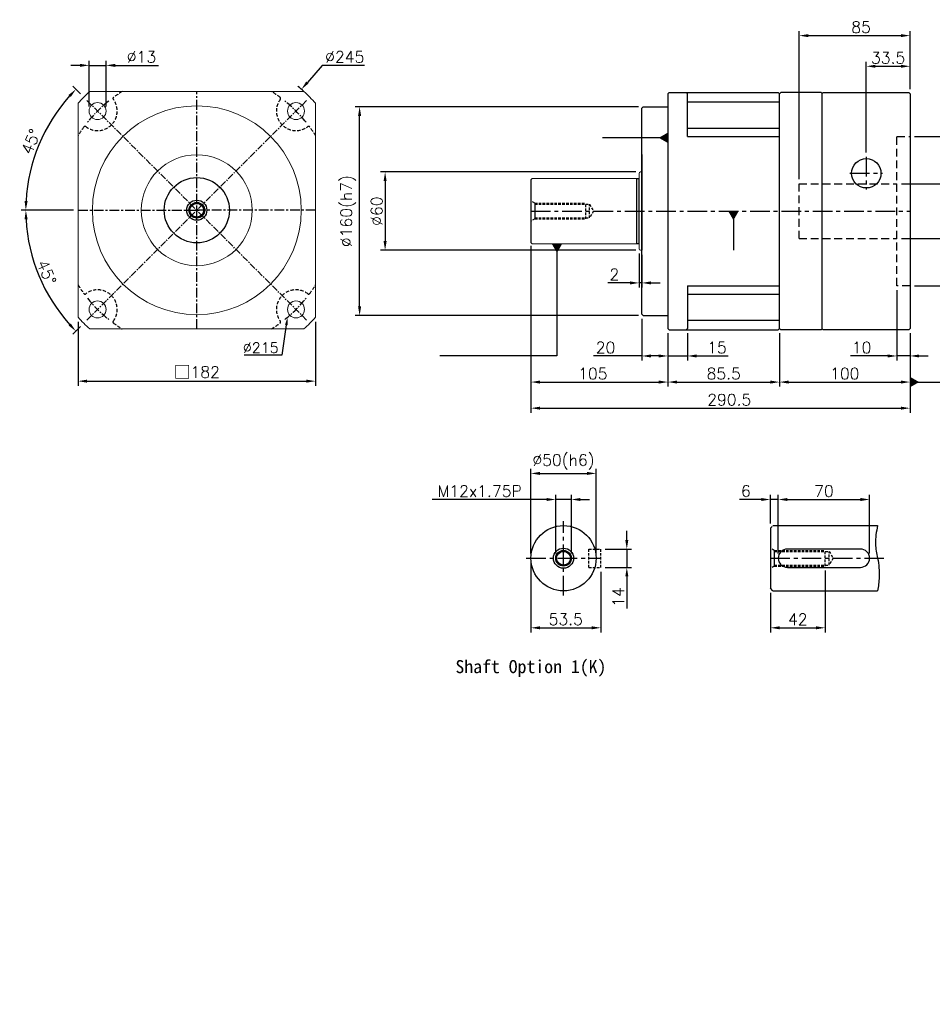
# Model space of a CAD drawing. Header units: millimetres. Extents: x -245 to 813, y -19 to 735.
# Tile 1 of 2: x -245 to 454, y -19 to 735. Entities that reach past the tile are written whole.
import ezdxf
from ezdxf import colors
from ezdxf.entities.mleader import LeaderData, LeaderLine
from ezdxf.math import Vec2, Vec3

# ---------------------------------------------------------------- set-up
doc = ezdxf.new("R2010")
doc.units = ezdxf.units.MM
doc.header["$LTSCALE"] = 4
for name, pattern in [('CENTER', [2, 1.25, -0.25, 0.25, -0.25]), ('DASHED', [0.75, 0.5, -0.25]), ('DASHED2', [9.525, 6.35, -3.175])]:
    doc.linetypes.add(name, pattern=pattern)
for name, color, linetype in [('DIM', 6, 'Continuous'), ('MF150X1-011', 7, 'Continuous'), ('MF150X1-012', 7, 'Continuous'), ('MF180X1-012', 7, 'Continuous'), ('MF180X1-512', 7, 'Continuous'), ('圖框', 7, 'Continuous')]:
    doc.layers.add(name, color=color, linetype=linetype)
doc.styles.get("Standard").update_dxf_attribs({"font": 'romans.shx'})
doc.dimstyles.new('R', dxfattribs={"dimscale": 3.5, "dimtxt": 2.5, "dimasz": 2, "dimexe": 1, "dimexo": 1, "dimgap": 0.6, "dimtad": 1, "dimtoh": 1, "dimdec": 4, "dimdsep": 46, "dimtxsty": 'Standard', "dimcen": 0.5, "dimdle": 1, "dimclrt": 7, "dimadec": 4, "dimazin": 2, "dimtfac": 1, "dimtdec": 4, "dimtofl": 0, "dimtmove": 0, "dimatfit": 3, "dimfxl": 1, "dimtolj": 1, "dimarcsym": 0})
doc.dimstyles.get("Standard").update_dxf_attribs({"dimscale": 3.5, "dimtxt": 2.5, "dimasz": 2, "dimexe": 1, "dimexo": 1, "dimgap": 0.6, "dimtad": 1, "dimdec": 4, "dimdsep": 46, "dimtxsty": 'Standard', "dimcen": 0.5, "dimdle": 1, "dimclrt": 7, "dimadec": 4, "dimazin": 2, "dimtfac": 1, "dimtdec": 4, "dimtofl": 0, "dimtmove": 0, "dimatfit": 3, "dimfxl": 1, "dimtolj": 1, "dimarcsym": 0})

# ---------------------------------------------------------------- blocks, each defined once
blk = doc.blocks.new('*D106')
at = {"layer": 'Defpoints', "color": 0, "ltscale": 2}
for p in [(177.7, 367.73), (165.7, 322.73), (177.7, 322.73)]:
    blk.add_point(p, dxfattribs=at)
at = {"layer": 'DIM', "color": 0, "lineweight": -2, "ltscale": 2}
for p, q in [((165.7, 326.23), (165.7, 371.23)), ((177.7, 326.23), (177.7, 371.23)), ((158.7, 367.73), (71.01, 367.73)), ((177.7, 367.73), (165.7, 367.73)), ((184.7, 367.73), (191.7, 367.73))]:
    blk.add_line(p, q, dxfattribs=at)
at = {"layer": 'DIM', "color": 0, "ltscale": 2}
for points in [[(158.7, 368.89), (158.7, 366.56), (165.7, 367.73)], [(184.7, 368.89), (184.7, 366.56), (177.7, 367.73)]]:
    blk.add_solid(points, dxfattribs=at)
at = {"layer": 'DIM', "color": 7, "ltscale": 2, "insert": (107.48, 374.2), "char_height": 8.75, "attachment_point": 5}
blk.add_mtext('\\A1;M12x1.75P', dxfattribs=at)
blk = doc.blocks.new('*D107')
at = {"layer": 'Defpoints', "color": 0, "ltscale": 2}
for p in [(196.7, 387.73), (146.7, 322.73), (196.7, 322.73)]:
    blk.add_point(p, dxfattribs=at)
at = {"layer": 'DIM', "color": 0, "lineweight": -2, "ltscale": 2}
for p, q in [((146.7, 326.23), (146.7, 391.23)), ((153.7, 387.73), (189.7, 387.73)), ((196.7, 326.23), (196.7, 391.23))]:
    blk.add_line(p, q, dxfattribs=at)
at = {"layer": 'DIM', "color": 0, "ltscale": 2}
for points in [[(153.7, 388.89), (153.7, 386.56), (146.7, 387.73)], [(189.7, 388.89), (189.7, 386.56), (196.7, 387.73)]]:
    blk.add_solid(points, dxfattribs=at)
at = {"layer": 'DIM', "color": 7, "ltscale": 2, "insert": (171.7, 396.49), "char_height": 8.75, "attachment_point": 5}
blk.add_mtext('\\A1;%%C50(h6)', dxfattribs=at)
blk = doc.blocks.new('*D108')
at = {"layer": 'Defpoints', "color": 0, "ltscale": 2}
for p in [(146.7, 322.73), (200.2, 315.73), (200.2, 269.4)]:
    blk.add_point(p, dxfattribs=at)
at = {"layer": 'DIM', "color": 0, "lineweight": -2, "ltscale": 2}
for p, q in [((146.7, 319.23), (146.7, 265.9)), ((200.2, 312.23), (200.2, 265.9)), ((153.7, 269.4), (193.2, 269.4))]:
    blk.add_line(p, q, dxfattribs=at)
at = {"layer": 'DIM', "color": 0, "ltscale": 2}
for points in [[(153.7, 270.56), (153.7, 268.23), (146.7, 269.4)], [(193.2, 270.56), (193.2, 268.23), (200.2, 269.4)]]:
    blk.add_solid(points, dxfattribs=at)
at = {"layer": 'DIM', "color": 7, "ltscale": 2, "insert": (173.45, 275.87), "char_height": 8.75, "attachment_point": 5}
blk.add_mtext('\\A1;53.5', dxfattribs=at)
blk = doc.blocks.new('*D109')
at = {"layer": 'Defpoints', "color": 0, "ltscale": 2}
for p in [(200.2, 329.73), (200.2, 315.73), (220.2, 315.73)]:
    blk.add_point(p, dxfattribs=at)
at = {"layer": 'DIM', "color": 0, "lineweight": -2, "ltscale": 2}
for p, q in [((220.2, 336.73), (220.2, 343.73)), ((203.7, 329.73), (223.7, 329.73)), ((220.2, 329.73), (220.2, 315.73)), ((203.7, 315.73), (223.7, 315.73)), ((220.2, 308.73), (220.2, 284.19))]:
    blk.add_line(p, q, dxfattribs=at)
at = {"layer": 'DIM', "color": 0, "ltscale": 2}
for points in [[(219.04, 336.73), (221.37, 336.73), (220.2, 329.73)], [(219.04, 308.73), (221.37, 308.73), (220.2, 315.73)]]:
    blk.add_solid(points, dxfattribs=at)
at = {"layer": 'DIM', "color": 7, "ltscale": 2, "insert": (213.73, 292.96), "char_height": 8.75, "attachment_point": 5, "rotation": 90}
blk.add_mtext('\\A1;14', dxfattribs=at)
blk = doc.blocks.new('*D110')
at = {"layer": 'Defpoints', "color": 0, "ltscale": 2}
for p in [(330.2, 367.73), (330.2, 345.73), (336.2, 322.73)]:
    blk.add_point(p, dxfattribs=at)
at = {"layer": 'DIM', "color": 0, "lineweight": -2, "ltscale": 2}
for p, q in [((330.2, 349.23), (330.2, 371.23)), ((336.2, 326.23), (336.2, 371.23)), ((323.2, 367.73), (306.59, 367.73)), ((336.2, 367.73), (330.2, 367.73)), ((343.2, 367.73), (350.2, 367.73))]:
    blk.add_line(p, q, dxfattribs=at)
at = {"layer": 'DIM', "color": 0, "ltscale": 2}
for points in [[(323.2, 368.89), (323.2, 366.56), (330.2, 367.73)], [(343.2, 368.89), (343.2, 366.56), (336.2, 367.73)]]:
    blk.add_solid(points, dxfattribs=at)
at = {"layer": 'DIM', "color": 7, "ltscale": 2, "insert": (311.39, 374.2), "char_height": 8.75, "attachment_point": 5}
blk.add_mtext('\\A1;6', dxfattribs=at)
blk = doc.blocks.new('*D111')
at = {"layer": 'Defpoints', "color": 0, "ltscale": 2}
for p in [(406.2, 367.73), (336.2, 322.73), (406.2, 322.73)]:
    blk.add_point(p, dxfattribs=at)
at = {"layer": 'DIM', "color": 0, "lineweight": -2, "ltscale": 2}
for p, q in [((336.2, 326.23), (336.2, 371.23)), ((406.2, 326.23), (406.2, 371.23)), ((343.2, 367.73), (399.2, 367.73))]:
    blk.add_line(p, q, dxfattribs=at)
at = {"layer": 'DIM', "color": 0, "ltscale": 2}
for points in [[(343.2, 368.89), (343.2, 366.56), (336.2, 367.73)], [(399.2, 368.89), (399.2, 366.56), (406.2, 367.73)]]:
    blk.add_solid(points, dxfattribs=at)
at = {"layer": 'DIM', "color": 7, "ltscale": 2, "insert": (371.2, 374.2), "char_height": 8.75, "attachment_point": 5}
blk.add_mtext('\\A1;70', dxfattribs=at)
blk = doc.blocks.new('*D112')
at = {"layer": 'Defpoints', "color": 0, "ltscale": 2}
for p in [(372.2, 316.73), (330.2, 299.73), (372.2, 269.4)]:
    blk.add_point(p, dxfattribs=at)
at = {"layer": 'DIM', "color": 0, "lineweight": -2, "ltscale": 2}
for p, q in [((372.2, 313.23), (372.2, 265.9)), ((330.2, 296.23), (330.2, 265.9)), ((337.2, 269.4), (365.2, 269.4))]:
    blk.add_line(p, q, dxfattribs=at)
at = {"layer": 'DIM', "color": 0, "ltscale": 2}
for points in [[(337.2, 270.56), (337.2, 268.23), (330.2, 269.4)], [(365.2, 270.56), (365.2, 268.23), (372.2, 269.4)]]:
    blk.add_solid(points, dxfattribs=at)
at = {"layer": 'DIM', "color": 7, "ltscale": 2, "insert": (351.2, 275.87), "char_height": 8.75, "attachment_point": 5}
blk.add_mtext('\\A1;42', dxfattribs=at)
blk = doc.blocks.new('*D116')
at = {"layer": 'Defpoints', "color": 0, "ltscale": 2}
for p in [(230.7, 618.73), (35.01, 558.73), (230.7, 558.73)]:
    blk.add_point(p, dxfattribs=at)
at = {"layer": 'DIM', "color": 0, "lineweight": -2, "ltscale": 2}
for p, q in [((227.2, 618.73), (31.51, 618.73)), ((35.01, 611.73), (35.01, 565.73)), ((227.2, 558.73), (31.51, 558.73))]:
    blk.add_line(p, q, dxfattribs=at)
at = {"layer": 'DIM', "color": 0, "ltscale": 2}
for points in [[(33.85, 611.73), (36.18, 611.73), (35.01, 618.73)], [(33.85, 565.73), (36.18, 565.73), (35.01, 558.73)]]:
    blk.add_solid(points, dxfattribs=at)
at = {"layer": 'DIM', "color": 7, "ltscale": 2, "insert": (28.54, 588.71), "char_height": 8.75, "attachment_point": 5, "rotation": 90}
blk.add_mtext('\\A1;%%C60', dxfattribs=at)
blk = doc.blocks.new('*D92')
at = {"layer": 'Defpoints', "color": 0, "ltscale": 2}
for p in [(15.47, 668.73), (232.7, 668.73), (232.7, 508.73)]:
    blk.add_point(p, dxfattribs=at)
at = {"layer": 'DIM', "color": 0, "lineweight": -2, "ltscale": 2}
for p, q in [((229.2, 668.73), (11.97, 668.73)), ((15.47, 515.73), (15.47, 661.73)), ((229.2, 508.73), (11.97, 508.73))]:
    blk.add_line(p, q, dxfattribs=at)
at = {"layer": 'DIM', "color": 0, "ltscale": 2}
for points in [[(14.3, 661.73), (16.64, 661.73), (15.47, 668.73)], [(14.3, 515.73), (16.64, 515.73), (15.47, 508.73)]]:
    blk.add_solid(points, dxfattribs=at)
at = {"layer": 'DIM', "color": 7, "ltscale": 2, "insert": (6.7, 588.73), "char_height": 8.75, "attachment_point": 5, "rotation": 90}
blk.add_mtext('\\A1;%%C160(h7)', dxfattribs=at)
blk = doc.blocks.new('*D93')
at = {"layer": 'Defpoints', "color": 0, "ltscale": 2}
for p in [(231.7, 509.73), (251.7, 498.73), (251.7, 477.73)]:
    blk.add_point(p, dxfattribs=at)
at = {"layer": 'DIM', "color": 0, "lineweight": -2, "ltscale": 2}
for p, q in [((231.7, 506.23), (231.7, 474.23)), ((251.7, 495.23), (251.7, 474.23)), ((231.7, 477.73), (194.7, 477.73)), ((244.7, 477.73), (238.7, 477.73))]:
    blk.add_line(p, q, dxfattribs=at)
at = {"layer": 'DIM', "color": 0, "ltscale": 2}
for points in [[(238.7, 478.89), (238.7, 476.56), (231.7, 477.73)], [(244.7, 478.89), (244.7, 476.56), (251.7, 477.73)]]:
    blk.add_solid(points, dxfattribs=at)
at = {"layer": 'DIM', "color": 7, "ltscale": 2, "insert": (203.88, 484.2), "char_height": 8.75, "attachment_point": 5}
blk.add_mtext('\\A1;20', dxfattribs=at)
blk = doc.blocks.new('*D117')
at = {"layer": 'Defpoints', "color": 0, "ltscale": 2}
for p in [(146.7, 565.73), (251.7, 498.73), (251.7, 457.73)]:
    blk.add_point(p, dxfattribs=at)
at = {"layer": 'DIM', "color": 0, "lineweight": -2, "ltscale": 2}
for p, q in [((146.7, 562.23), (146.7, 454.23)), ((251.7, 495.23), (251.7, 454.23)), ((153.7, 457.73), (244.7, 457.73))]:
    blk.add_line(p, q, dxfattribs=at)
at = {"layer": 'DIM', "color": 0, "ltscale": 2}
for points in [[(153.7, 458.89), (153.7, 456.56), (146.7, 457.73)], [(244.7, 458.89), (244.7, 456.56), (251.7, 457.73)]]:
    blk.add_solid(points, dxfattribs=at)
at = {"layer": 'DIM', "color": 7, "ltscale": 2, "insert": (194.2, 464.2), "char_height": 8.75, "attachment_point": 5}
blk.add_mtext('\\A1;105', dxfattribs=at)
blk = doc.blocks.new('*D94')
at = {"layer": 'Defpoints', "color": 0, "ltscale": 2}
for p in [(251.7, 498.73), (337.2, 498.73), (337.2, 457.73)]:
    blk.add_point(p, dxfattribs=at)
at = {"layer": 'DIM', "color": 0, "lineweight": -2, "ltscale": 2}
for p, q in [((251.7, 495.23), (251.7, 454.23)), ((337.2, 495.23), (337.2, 454.23)), ((258.7, 457.73), (330.2, 457.73))]:
    blk.add_line(p, q, dxfattribs=at)
at = {"layer": 'DIM', "color": 0, "ltscale": 2}
for points in [[(258.7, 458.89), (258.7, 456.56), (251.7, 457.73)], [(330.2, 458.89), (330.2, 456.56), (337.2, 457.73)]]:
    blk.add_solid(points, dxfattribs=at)
at = {"layer": 'DIM', "color": 7, "ltscale": 2, "insert": (294.45, 464.2), "char_height": 8.75, "attachment_point": 5}
blk.add_mtext('\\A1;85.5', dxfattribs=at)
blk = doc.blocks.new('*D95')
at = {"layer": 'Defpoints', "color": 0, "ltscale": 2}
for p in [(337.2, 498.73), (437.2, 498.73), (437.2, 457.73)]:
    blk.add_point(p, dxfattribs=at)
at = {"layer": 'DIM', "color": 0, "lineweight": -2, "ltscale": 2}
for p, q in [((337.2, 495.23), (337.2, 454.23)), ((437.2, 495.23), (437.2, 454.23)), ((344.2, 457.73), (430.2, 457.73))]:
    blk.add_line(p, q, dxfattribs=at)
at = {"layer": 'DIM', "color": 0, "ltscale": 2}
for points in [[(344.2, 458.89), (344.2, 456.56), (337.2, 457.73)], [(430.2, 458.89), (430.2, 456.56), (437.2, 457.73)]]:
    blk.add_solid(points, dxfattribs=at)
at = {"layer": 'DIM', "color": 7, "ltscale": 2, "insert": (387.2, 464.2), "char_height": 8.75, "attachment_point": 5}
blk.add_mtext('\\A1;100', dxfattribs=at)
blk = doc.blocks.new('*D118')
at = {"layer": 'Defpoints', "color": 0, "ltscale": 2}
for p in [(427.2, 531.58), (437.2, 498.73), (437.2, 477.73)]:
    blk.add_point(p, dxfattribs=at)
at = {"layer": 'DIM', "color": 0, "lineweight": -2, "ltscale": 2}
for p, q in [((427.2, 528.08), (427.2, 474.23)), ((437.2, 495.23), (437.2, 474.23)), ((420.2, 477.73), (391.57, 477.73)), ((437.2, 477.73), (427.2, 477.73)), ((444.2, 477.73), (451.2, 477.73))]:
    blk.add_line(p, q, dxfattribs=at)
at = {"layer": 'DIM', "color": 0, "ltscale": 2}
for points in [[(420.2, 478.89), (420.2, 476.56), (427.2, 477.73)], [(444.2, 478.89), (444.2, 476.56), (437.2, 477.73)]]:
    blk.add_solid(points, dxfattribs=at)
at = {"layer": 'DIM', "color": 7, "ltscale": 2, "insert": (400.13, 484.2), "char_height": 8.75, "attachment_point": 5}
blk.add_mtext('\\A1;10', dxfattribs=at)
blk = doc.blocks.new('*D119')
at = {"layer": 'Defpoints', "color": 0, "ltscale": 2}
for p in [(437.2, 699.73), (437.2, 678.73), (403.7, 630.23)]:
    blk.add_point(p, dxfattribs=at)
at = {"layer": 'DIM', "color": 0, "lineweight": -2, "ltscale": 2}
for p, q in [((403.7, 633.73), (403.7, 703.23)), ((437.2, 682.23), (437.2, 703.23)), ((410.7, 699.73), (430.2, 699.73))]:
    blk.add_line(p, q, dxfattribs=at)
at = {"layer": 'DIM', "color": 0, "ltscale": 2}
for points in [[(410.7, 700.89), (410.7, 698.56), (403.7, 699.73)], [(430.2, 700.89), (430.2, 698.56), (437.2, 699.73)]]:
    blk.add_solid(points, dxfattribs=at)
at = {"layer": 'DIM', "color": 7, "ltscale": 2, "insert": (420.45, 706.2), "char_height": 8.75, "attachment_point": 5}
blk.add_mtext('\\A1;33.5', dxfattribs=at)
blk = doc.blocks.new('*D96')
at = {"layer": 'Defpoints', "color": 0, "ltscale": 2}
for p in [(437.2, 723.23), (437.2, 678.73), (352.2, 609.73)]:
    blk.add_point(p, dxfattribs=at)
at = {"layer": 'DIM', "color": 0, "lineweight": -2, "ltscale": 2}
for p, q in [((352.2, 613.23), (352.2, 726.73)), ((437.2, 682.23), (437.2, 726.73)), ((359.2, 723.23), (430.2, 723.23))]:
    blk.add_line(p, q, dxfattribs=at)
at = {"layer": 'DIM', "color": 0, "ltscale": 2}
for points in [[(359.2, 724.39), (359.2, 722.06), (352.2, 723.23)], [(430.2, 724.39), (430.2, 722.06), (437.2, 723.23)]]:
    blk.add_solid(points, dxfattribs=at)
at = {"layer": 'DIM', "color": 7, "ltscale": 2, "insert": (399.7, 729.7), "char_height": 8.75, "attachment_point": 5}
blk.add_mtext('\\A1;85', dxfattribs=at)
blk = doc.blocks.new('*D120')
at = {"layer": 'Defpoints', "color": 0, "ltscale": 2}
for p in [(427.2, 609.73), (427.2, 567.73), (515.75, 567.73)]:
    blk.add_point(p, dxfattribs=at)
at = {"layer": 'DIM', "color": 0, "lineweight": -2, "ltscale": 2}
for p, q in [((515.75, 609.73), (515.75, 702.4)), ((430.7, 609.73), (519.25, 609.73)), ((515.75, 574.73), (515.75, 602.73)), ((430.7, 567.73), (519.25, 567.73))]:
    blk.add_line(p, q, dxfattribs=at)
at = {"layer": 'DIM', "color": 0, "ltscale": 2}
for points in [[(514.58, 602.73), (516.91, 602.73), (515.75, 609.73)], [(514.58, 574.73), (516.91, 574.73), (515.75, 567.73)]]:
    blk.add_solid(points, dxfattribs=at)
at = {"layer": 'DIM', "color": 7, "ltscale": 2, "insert": (506.98, 674.88), "char_height": 8.75, "attachment_point": 5, "rotation": 90}
blk.add_mtext('\\A1;%%C42(H6)', dxfattribs=at)
blk = doc.blocks.new('*D121')
at = {"layer": 'Defpoints', "color": 0, "ltscale": 2}
for p in [(437.2, 645.88), (437.2, 531.58), (541.45, 531.58)]:
    blk.add_point(p, dxfattribs=at)
at = {"layer": 'DIM', "color": 0, "lineweight": -2, "ltscale": 2}
for p, q in [((440.7, 645.88), (544.95, 645.88)), ((541.45, 638.88), (541.45, 538.58)), ((440.7, 531.58), (544.95, 531.58))]:
    blk.add_line(p, q, dxfattribs=at)
at = {"layer": 'DIM', "color": 0, "ltscale": 2}
for points in [[(540.29, 638.88), (542.62, 638.88), (541.45, 645.88)], [(540.29, 538.58), (542.62, 538.58), (541.45, 531.58)]]:
    blk.add_solid(points, dxfattribs=at)
at = {"layer": 'DIM', "color": 7, "ltscale": 2, "insert": (532.69, 588.73), "char_height": 8.75, "attachment_point": 5, "rotation": 90}
blk.add_mtext('\\A1;%%C114.3(H7)', dxfattribs=at)
blk = doc.blocks.new('*D122')
at = {"layer": 'Defpoints', "color": 0, "ltscale": 2}
for p in [(146.7, 565.73), (437.2, 498.73), (437.2, 437.73)]:
    blk.add_point(p, dxfattribs=at)
at = {"layer": 'DIM', "color": 0, "lineweight": -2, "ltscale": 2}
for p, q in [((146.7, 562.23), (146.7, 434.23)), ((437.2, 495.23), (437.2, 434.23)), ((153.7, 437.73), (430.2, 437.73))]:
    blk.add_line(p, q, dxfattribs=at)
at = {"layer": 'DIM', "color": 0, "ltscale": 2}
for points in [[(153.7, 438.89), (153.7, 436.56), (146.7, 437.73)], [(430.2, 438.89), (430.2, 436.56), (437.2, 437.73)]]:
    blk.add_solid(points, dxfattribs=at)
at = {"layer": 'DIM', "color": 7, "ltscale": 2, "insert": (298.7, 444.2), "char_height": 8.75, "attachment_point": 5}
blk.add_mtext('\\A1;290.5', dxfattribs=at)
blk = doc.blocks.new('A$C528607CF')
for p, q in [((20, 181), (21, 182)), ((21, 182), (104.5, 182)), ((35, 174.66), (105.5, 174.66)), ((0, 170), (1, 171)), ((0, 12), (0, 170)), ((1, 171), (20, 171)), ((35, 154.53), (105.5, 154.53)), ((35, 148.23), (105.5, 148.23)), ((35, 33.77), (105.5, 33.77)), ((35, 27.47), (105.5, 27.47)), ((0, 12), (1, 11)), ((1, 11), (20, 11)), ((21, 0), (34, 0)), ((34, 0), (104.5, 0)), ((35, 7.34), (105.5, 7.34))]:
    blk.add_line(p, q)
for points in [[(34, 182), (34.33, 181.67), (34.67, 181.33), (35, 181)], [(105.5, 181), (105.17, 181.33), (104.83, 181.67), (104.5, 182)], [(21, 0), (20.67, 0.33), (20.33, 0.67), (20, 1)], [(34, 0), (34.33, 0.33), (34.67, 0.67), (35, 1)], [(105.5, 1), (105.17, 0.67), (104.83, 0.33), (104.5, 0)]]:
    blk.add_open_spline(points, degree=3)
at = {"layer": 'DIM', "color": 0}
blk.add_line((105.5, 1), (105.5, 181), dxfattribs=at)
at = {"layer": 'MF150X1-011'}
for p, q in [((20, 181), (20, 1)), ((35, 148.23), (35, 181)), ((35, 33.77), (35, 1))]:
    blk.add_line(p, q, dxfattribs=at)
blk = doc.blocks.new('*D104')
at = {"layer": 'Defpoints', "color": 0, "ltscale": 2}
for p in [(251.7, 498.73), (266.7, 498.73), (266.7, 477.73)]:
    blk.add_point(p, dxfattribs=at)
at = {"layer": 'DIM', "color": 0, "lineweight": -2, "ltscale": 2}
for p, q in [((251.7, 495.23), (251.7, 474.23)), ((266.7, 495.23), (266.7, 474.23)), ((244.7, 477.73), (237.7, 477.73)), ((251.7, 477.73), (266.7, 477.73)), ((273.7, 477.73), (297.82, 477.73))]:
    blk.add_line(p, q, dxfattribs=at)
at = {"layer": 'DIM', "color": 0, "ltscale": 2}
for points in [[(244.7, 478.89), (244.7, 476.56), (251.7, 477.73)], [(273.7, 478.89), (273.7, 476.56), (266.7, 477.73)]]:
    blk.add_solid(points, dxfattribs=at)
at = {"layer": 'DIM', "color": 7, "ltscale": 2, "insert": (289.26, 484.2), "char_height": 8.75, "attachment_point": 5}
blk.add_mtext('\\A1;15', dxfattribs=at)
blk = doc.blocks.new('*D105')
at = {"layer": 'Defpoints', "color": 0, "ltscale": 2}
for p in [(229.7, 559.73), (231.7, 558.73), (229.7, 533.73)]:
    blk.add_point(p, dxfattribs=at)
at = {"layer": 'DIM', "color": 0, "lineweight": -2, "ltscale": 2}
for p, q in [((229.7, 556.23), (229.7, 530.23)), ((231.7, 555.23), (231.7, 530.23)), ((222.7, 533.73), (205.67, 533.73)), ((231.7, 533.73), (229.7, 533.73)), ((238.7, 533.73), (245.7, 533.73))]:
    blk.add_line(p, q, dxfattribs=at)
at = {"layer": 'DIM', "color": 0, "ltscale": 2}
for points in [[(222.7, 534.89), (222.7, 532.56), (229.7, 533.73)], [(238.7, 534.89), (238.7, 532.56), (231.7, 533.73)]]:
    blk.add_solid(points, dxfattribs=at)
at = {"layer": 'DIM', "color": 7, "ltscale": 2, "insert": (210.69, 540.2), "char_height": 8.75, "attachment_point": 5}
blk.add_mtext('\\A1;2', dxfattribs=at)
blk = doc.blocks.new('*D123')
at = {"layer": 'Defpoints', "color": 0, "ltscale": 2}
for p in [(-29.12, 682.06), (-189.44, 496.8)]:
    blk.add_point(p, dxfattribs=at)
at = {"layer": 'DIM', "color": 0, "lineweight": -2, "ltscale": 2}
for p, q in [((-13.22, 700.43), (-24.54, 687.35)), ((19.3, 700.43), (-13.22, 700.43)), ((-111.03, 589.43), (-107.53, 589.43)), ((-109.28, 587.68), (-109.28, 591.18))]:
    blk.add_line(p, q, dxfattribs=at)
blk.add_arc((-109.28, 589.43), 122.5, 47.97537, 50.7648, dxfattribs=at)
at = {"layer": 'DIM', "color": 0, "ltscale": 2}
blk.add_solid([(-25.42, 688.12), (-23.65, 686.59), (-29.12, 682.06)], dxfattribs=at)
at = {"layer": 'DIM', "color": 7, "ltscale": 2, "insert": (4.09, 706.9), "char_height": 8.75, "attachment_point": 5}
blk.add_mtext('\\A1;∅245', dxfattribs=at)
blk = doc.blocks.new('*D124')
at = {"layer": 'Defpoints', "color": 0, "ltscale": 2}
for p in [(-195.9, 676.05), (-222.73, 654.93), (-200.28, 589.43), (-18.28, 589.43), (-22.66, 502.81)]:
    blk.add_point(p, dxfattribs=at)
at = {"layer": 'DIM', "color": 0, "lineweight": -2, "ltscale": 2}
for p, q in [((-198.37, 678.52), (-204.38, 684.53)), ((-203.78, 589.43), (-243.78, 589.43))]:
    blk.add_line(p, q, dxfattribs=at)
blk.add_arc((-109.28, 589.43), 131, 138.06197, 176.93803, dxfattribs=at)
at = {"layer": 'DIM', "color": 0, "ltscale": 2}
for points in [[(-207.57, 677.78), (-205.88, 676.18), (-201.91, 682.06)], [(-238.92, 596.4), (-241.26, 596.46), (-240.28, 589.43)]]:
    blk.add_solid(points, dxfattribs=at)
at = {"layer": 'DIM', "color": 7, "ltscale": 2, "insert": (-236.29, 642.04), "char_height": 8.75, "attachment_point": 5, "rotation": 67.5}
blk.add_mtext('\\A1;45°', dxfattribs=at)
blk = doc.blocks.new('*D125')
at = {"layer": 'Defpoints', "color": 0, "ltscale": 2}
for p in [(-22.66, 676.05), (-200.28, 589.43), (-18.28, 589.43), (-235.81, 555.52), (-195.9, 502.81)]:
    blk.add_point(p, dxfattribs=at)
at = {"layer": 'DIM', "color": 0, "lineweight": -2, "ltscale": 2}
for p, q in [((-203.78, 589.43), (-243.78, 589.43)), ((-198.37, 500.33), (-204.38, 494.32))]:
    blk.add_line(p, q, dxfattribs=at)
blk.add_arc((-109.28, 589.43), 131, 183.06197, 221.93803, dxfattribs=at)
at = {"layer": 'DIM', "color": 0, "ltscale": 2}
for points in [[(-241.26, 582.4), (-238.92, 582.46), (-240.28, 589.43)], [(-205.88, 502.68), (-207.57, 501.08), (-201.91, 496.8)]]:
    blk.add_solid(points, dxfattribs=at)
at = {"layer": 'DIM', "color": 7, "ltscale": 2, "insert": (-224.32, 541.78), "char_height": 8.75, "attachment_point": 5, "rotation": 292.5}
blk.add_mtext('\\A1;45°', dxfattribs=at)
blk = doc.blocks.new('*D126')
at = {"layer": 'Defpoints', "color": 0, "ltscale": 2}
for p in [(-178.79, 700.43), (-191.79, 665.44), (-178.79, 665.44)]:
    blk.add_point(p, dxfattribs=at)
at = {"layer": 'DIM', "color": 0, "lineweight": -2, "ltscale": 2}
for p, q in [((-191.79, 668.94), (-191.79, 703.93)), ((-178.79, 668.94), (-178.79, 703.93)), ((-198.79, 700.43), (-205.79, 700.43)), ((-191.79, 700.43), (-178.79, 700.43)), ((-171.79, 700.43), (-138.51, 700.43))]:
    blk.add_line(p, q, dxfattribs=at)
at = {"layer": 'DIM', "color": 0, "ltscale": 2}
for points in [[(-198.79, 701.6), (-198.79, 699.26), (-191.79, 700.43)], [(-171.79, 701.6), (-171.79, 699.26), (-178.79, 700.43)]]:
    blk.add_solid(points, dxfattribs=at)
at = {"layer": 'DIM', "color": 7, "ltscale": 2, "insert": (-151.65, 706.9), "char_height": 8.75, "attachment_point": 5}
blk.add_mtext('\\A1;%%C13', dxfattribs=at)
blk = doc.blocks.new('*D127')
at = {"layer": 'Defpoints', "color": 0}
for p in [(-200.28, 507.42), (-18.28, 507.42), (-18.28, 458.43)]:
    blk.add_point(p, dxfattribs=at)
at = {"layer": 'DIM', "color": 0, "lineweight": -2}
for p, q in [((-200.28, 503.92), (-200.28, 454.93)), ((-18.28, 503.92), (-18.28, 454.93)), ((-193.28, 458.43), (-25.28, 458.43))]:
    blk.add_line(p, q, dxfattribs=at)
at = {"layer": 'DIM', "color": 0}
for points in [[(-193.28, 459.6), (-193.28, 457.26), (-200.28, 458.43)], [(-25.28, 459.6), (-25.28, 457.26), (-18.28, 458.43)]]:
    blk.add_solid(points, dxfattribs=at)
at = {"layer": 'DIM', "color": 7, "insert": (-109.28, 465.27), "char_height": 8.75, "attachment_point": 5}
blk.add_mtext('\\A1;{\\fPMingLiU|b0|i0|c136|p18;\\H1.083x;\\C0;□}182', dxfattribs=at)
blk = doc.blocks.new('A$C43C63D3A')
at = {"color": 0, "linetype": 'Continuous', "lineweight": 15}
for p, q in [((173.01, 182), (8.99, 182)), ((0, 8.99), (0, 173.01)), ((182, 8.99), (182, 173.01)), ((8.99, 0), (173.01, 0))]:
    blk.add_line(p, q, dxfattribs=at)
at = {"color": 0, "linetype": 'CENTER', "ltscale": 1.5}
for p, q in [((91, 0), (91, 182)), ((0, 91), (91, 91)), ((182, 91), (91, 91))]:
    blk.add_line(p, q, dxfattribs=at)
at = {"color": 0, "linetype": 'Continuous', "lineweight": 15}
for centre in [(14.99, 167.01), (167.01, 167.01), (14.99, 14.99), (167.01, 14.99)]:
    blk.add_circle(centre, 6.5, dxfattribs=at)
for radius, start, end in [(122.5, 132.02463, 137.97537), (122.5, 42.02463, 47.97537), (80, 90, 270), (80, 270, 90), (42.5, 90, 270), (42.5, 270, 90), (122.5, 222.02463, 227.97537), (122.5, 312.02463, 317.97537)]:
    blk.add_arc((91, 91), radius, start, end, dxfattribs=at)
at = {"layer": 'MF150X1-011', "color": 0, "linetype": 'CENTER'}
for p in [(6.85, 175.15), (175.15, 175.15), (6.85, 6.85), (175.15, 6.85)]:
    blk.add_line(p, (91, 91), dxfattribs=at)
at = {"layer": 'MF150X1-011', "color": 0, "linetype": 'DASHED2', "ltscale": 0.1}
for centre, radius, start, end in [((91, 91), 107.5, 122.16574, 126.44111), ((91, 91), 107.5, 53.55889, 57.83426), ((14.99, 167.01), 15, 232.85276, 37.14724), ((27.74, 176.68), 1, 126.44111, 217.14724), ((167.01, 167.01), 15, 142.85276, 307.14724), ((154.26, 176.68), 1, 322.85276, 53.55889), ((91, 91), 107.5, 143.55889, 147.83426), ((5.32, 154.26), 1, 52.85276, 143.55889), ((176.68, 154.26), 1, 36.44111, 127.14724), ((91, 91), 107.5, 32.16574, 36.44111), ((91, 91), 107.5, 212.16574, 216.44111), ((91, 91), 107.5, 323.55889, 327.83426), ((5.32, 27.74), 1, 216.44111, 307.14724), ((14.99, 14.99), 15, 322.85276, 127.14724), ((167.01, 14.99), 15, 52.85276, 217.14724), ((176.68, 27.74), 1, 232.85276, 323.55889), ((27.74, 5.32), 1, 142.85276, 233.55889), ((91, 91), 107.5, 233.55889, 237.83426), ((91, 91), 107.5, 302.16574, 306.44111), ((154.26, 5.32), 1, 306.44111, 37.14724)]:
    blk.add_arc(centre, radius, start, end, dxfattribs=at)
at = {"layer": 'MF150X1-011', "color": 0, "linetype": 'CENTER'}
for start, end in [(128.86776, 141.13224), (38.86776, 51.13224), (218.86776, 231.13224), (308.86776, 321.13224)]:
    blk.add_arc((91, 91), 107.5, start, end, dxfattribs=at)
blk = doc.blocks.new('A$C75820E9E')
at = {"layer": 'MF180X1-012', "color": 0}
for radius in [25, 7.71, 6, 5.25]:
    blk.add_circle((25, 25), radius, dxfattribs=at)
blk = doc.blocks.new('A$C1AFE346F')
at = {"color": 0, "linetype": 'Continuous', "lineweight": 15}
for p, q in [((0, 67.5), (1, 68.5)), ((1, 68.5), (81, 68.5)), ((83, 72.5), (83, 14.5)), ((84, 73.5), (85, 73.5)), ((1, 18.5), (0, 19.5)), ((81, 18.5), (1, 18.5)), ((85, 13.5), (84, 13.5))]:
    blk.add_line(p, q, dxfattribs=at)
for centre, start, end in [((84, 72.5), 90, 180), ((84, 14.5), 180, 270)]:
    blk.add_arc(centre, 1, start, end, dxfattribs=at)
at = {"layer": 'MF150X1-012', "color": 0}
blk.add_line((0, 67.5), (0, 19.5), dxfattribs=at)
at = {"layer": 'MF180X1-012', "color": 0}
for p, q in [((81, 68.5), (81, 18.5)), ((81.26, 68.4), (82.6, 68.4)), ((81.26, 18.6), (81.26, 68.4)), ((82.6, 68.4), (82.6, 18.6)), ((81.26, 18.6), (82.6, 18.6))]:
    blk.add_line(p, q, dxfattribs=at)
for centre, start, end in [((81.26, 68.8), 228.59038, 270), ((82.6, 68.8), 270, 0), ((81.26, 18.2), 90, 131.40962), ((82.6, 18.2), 0, 90)]:
    blk.add_arc(centre, 0.4, start, end, dxfattribs=at)
at = {"layer": '圖框', "color": 0}
for p in [(85, 87), (85, 0)]:
    blk.add_line(p, (85, 13.5), dxfattribs=at)

msp = doc.modelspace()

# ---------------------------------------------------------------- linework, layer by layer
at = {"color": 0}
for p, q in [((338.20296, 679.72518), (337.20296, 678.72518)), ((369.20296, 679.72518), (338.20296, 679.72518)), ((369.20296, 679.72518), (369.70296, 679.22518)), ((369.70296, 678.72518), (370.70296, 679.72518)), ((369.70296, 679.22518), (369.70296, 498.22518)), ((370.70296, 679.72518), (436.20296, 679.72518)), ((436.20296, 679.72518), (437.20296, 678.72518)), ((337.20296, 498.72518), (337.20296, 678.72518)), ((369.70296, 678.72518), (369.70296, 646.22518)), ((149.70296, 594.72518), (149.70296, 582.72518)), ((369.70296, 531.22518), (369.70296, 498.72518)), ((337.20296, 498.72518), (338.20296, 497.72518)), ((369.20296, 497.72518), (369.70296, 498.22518)), ((370.70296, 497.72518), (369.70296, 498.72518)), ((436.20296, 497.72518), (437.20296, 498.72518)), ((369.20296, 497.72518), (338.20296, 497.72518)), ((436.20296, 497.72518), (370.70296, 497.72518))]:
    msp.add_line(p, q, dxfattribs=at)
at = {"color": 0, "linetype": 'CENTER', "ltscale": 3}
for p, q in [((403.70296, 630.22518), (403.70296, 605.22518)), ((391.20296, 617.72518), (416.20296, 617.72518)), ((146.70296, 588.72518), (437.20296, 588.72518))]:
    msp.add_line(p, q, dxfattribs=at)
at = {"color": 0, "linetype": 'CENTER'}
msp.add_line((403.70296, 630.22518), (403.70296, 627.55663), dxfattribs=at)
at = {"color": 0, "linetype": 'DASHED', "ltscale": 3}
for p, q in [((352.20296, 567.72518), (352.20296, 609.72518)), ((352.20296, 609.72518), (427.20296, 609.72518)), ((352.20296, 567.72518), (427.20296, 567.72518))]:
    msp.add_line(p, q, dxfattribs=at)
at = {"color": 0, "linetype": 'DASHED'}
for p, q in [((149.70296, 594.72518), (146.70296, 596.45723)), ((149.70296, 594.72518), (188.70296, 594.72518)), ((149.70296, 593.97518), (191.70296, 593.97518)), ((188.70296, 582.72518), (188.70296, 594.72518)), ((191.70296, 583.47518), (191.70296, 593.97518)), ((191.70296, 593.97518), (194.73396, 588.72518)), ((194.73396, 588.72518), (191.70296, 583.47518)), ((149.70296, 582.72518), (146.70296, 580.99312)), ((149.70296, 583.47518), (191.70296, 583.47518)), ((149.70296, 582.72518), (188.70296, 582.72518))]:
    msp.add_line(p, q, dxfattribs=at)
at = {"layer": 'MF180X1-012', "color": 0, "linetype": 'CENTER', "ltscale": 3}
for p, q in [((171.70296, 294.22518), (171.70296, 351.22518)), ((143.20296, 322.72518), (200.20296, 322.72518))]:
    msp.add_line(p, q, dxfattribs=at)
at = {"layer": 'MF180X1-012', "color": 0, "linetype": 'DASHED'}
for p, q in [((330.20296, 345.72518), (332.20296, 347.72518)), ((191.20296, 329.72518), (200.20296, 329.72518)), ((191.20296, 315.72518), (191.20296, 329.72518)), ((200.20296, 315.72518), (200.20296, 329.72518)), ((333.20296, 328.72518), (330.20296, 330.45723)), ((333.20296, 328.72518), (372.20296, 328.72518)), ((333.20296, 327.97518), (375.20296, 327.97518)), ((372.20296, 316.72518), (372.20296, 328.72518)), ((375.20296, 317.47518), (375.20296, 327.97518)), ((375.20296, 327.97518), (378.23396, 322.72518)), ((333.20296, 317.47518), (375.20296, 317.47518)), ((378.23396, 322.72518), (375.20296, 317.47518)), ((191.20296, 315.72518), (200.20296, 315.72518)), ((333.20296, 316.72518), (330.20296, 314.99312)), ((333.20296, 316.72518), (372.20296, 316.72518))]:
    msp.add_line(p, q, dxfattribs=at)
at = {"layer": 'MF180X1-012', "color": 0}
for p, q in [((332.20296, 347.72518), (412.40296, 347.72518)), ((330.20296, 345.72518), (330.20296, 299.72518)), ((333.20296, 328.72518), (333.20296, 316.72518)), ((332.20296, 297.72518), (330.20296, 299.72518)), ((332.20296, 297.72518), (412.40296, 297.72518))]:
    msp.add_line(p, q, dxfattribs=at)
msp.add_lwpolyline([(343.20296, 315.72518), (399.20296, 315.72518, 1), (399.20296, 329.72518), (343.20296, 329.72518, 1)], format="xyb", close=True, dxfattribs=at)
for radius in [25, 7.7073, 6, 5.25]:
    msp.add_circle((171.70296, 322.72518), radius, dxfattribs=at)
at = {"layer": 'MF180X1-512', "color": 0}
msp.add_line((437.20296, 678.72518), (437.20296, 498.72518), dxfattribs=at)
at = {"layer": 'MF180X1-512', "color": 0, "linetype": 'DASHED', "ltscale": 3}
for p, q in [((427.20296, 531.57518), (427.20296, 645.87518)), ((427.20296, 645.87518), (437.20296, 645.87518)), ((437.20296, 531.57518), (427.20296, 531.57518))]:
    msp.add_line(p, q, dxfattribs=at)
at = {"layer": '圖框', "color": 0, "linetype": 'CENTER', "ltscale": 3}
msp.add_line((330.20296, 322.72518), (418.64555, 322.72518), dxfattribs=at)
at = {"layer": '圖框', "color": 0, "ltscale": 2}
msp.add_circle((403.70296, 617.72518), 11.25, dxfattribs=at)
msp.add_open_spline([(412.40296, 347.72518), (411.43889, 343.04416), (409.71559, 334.67672), (412.91376, 321.60454), (414.08998, 309.50053), (412.89973, 301.19257), (412.40296, 297.72518)], degree=3, knots=[0, 0, 0, 0, 14.119376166, 25.238775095, 39.867063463, 50.345640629, 50.345640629, 50.345640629, 50.345640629], dxfattribs=at)

# ---------------------------------------------------------------- block references
at = {"color": 0}
for name, p in [('A$C43C63D3A', (-200.27819, 498.42867)), ('A$C528607CF', (231.70297, 497.72517)), ('A$C75820E9E', (-134.27819, 564.42867))]:
    msp.add_blockref(name, p, dxfattribs=at)
msp.add_blockref('A$C1AFE346F', (146.70296, 545.22518))

# ---------------------------------------------------------------- texts
at = {"color": 0, "insert": (88.89793, 244.63989), "char_height": 10, "width": 155.0957749, "attachment_point": 1}
msp.add_mtext('{\\fDFKai-SB|b1|i0|c0|p65;Shaft Option 1(K)}', dxfattribs=at)
at = {"layer": 'DIM', "color": 7, "char_height": 3.125, "width": 2}
for insert, attachment_point in [((88.33562, 149.09553), 1), ((116.37101, 133.97787), 1), ((11.83562, -4.02947), 9), ((39.87101, -19.14713), 9)]:
    msp.add_mtext('\\A1;', dxfattribs=dict(at, insert=insert, attachment_point=attachment_point))

# ---------------------------------------------------------------- dimensions: what is measured, and where the dimension line sits
at = {"layer": 'DIM', "color": 0, "ltscale": 2}
for base, p1, p2, picture, middle in [((437.20296, 723.22518), (352.20296, 609.72518), (437.20296, 678.72518), '*D96', (399.70296, 723.22518)), ((437.20296, 699.72518), (403.70296, 630.22518), (437.20296, 678.72518), '*D119', (420.45296, 699.72518)), ((251.70296, 457.72518), (146.70296, 565.72518), (251.70296, 498.72518), '*D117', (194.20296, 457.72518)), ((437.20296, 437.72518), (146.70296, 565.72518), (437.20296, 498.72518), '*D122', (298.70296, 437.72518)), ((200.20296, 269.39546), (146.70296, 322.72518), (200.20296, 315.72518), '*D108', (173.45296, 269.39546)), ((372.20296, 269.39546), (330.20296, 299.72518), (372.20296, 316.72518), '*D112', (351.20296, 269.39546))]:
    dim = msp.add_linear_dim(base=base, p1=p1, p2=p2, dimstyle='STANDARD', dxfattribs=at)
    dim.commit()
    dim.dimension.update_dxf_attribs({"geometry": picture, "text_midpoint": middle, "dimtype": 160})
dim = msp.add_linear_dim(base=(-178.79217, 700.42867), p1=(-191.79217, 665.44265), p2=(-178.79217, 665.44265), text='%%C<>', dimstyle='STANDARD', override={"dimtofl": 1}, dxfattribs=at)
dim.commit()
dim.dimension.update_dxf_attribs({"geometry": '*D126', "text_midpoint": (-151.6505, 706.90367)})
dim = msp.add_diameter_dim_2p(p1=(-189.43905, 496.79775), p2=(-29.11733, 682.05959), dimstyle='R', dxfattribs=at)
dim.commit()
dim.dimension.update_dxf_attribs({"geometry": '*D123', "text_midpoint": (4.08722, 700.42867), "dimtype": 163})
for base, p1, p2, text, picture, middle in [((515.7477, 567.72518), (427.20296, 609.72518), (427.20296, 567.72518), '%%C<>(H6)', '*D120', (515.7477, 674.88156)), ((35.01379, 558.72518), (230.70296, 618.72518), (230.70296, 558.72518), '%%C<>', '*D116', (35.01379, 588.70995))]:
    dim = msp.add_linear_dim(base=base, p1=p1, p2=p2, angle=90, text=text, dimstyle='STANDARD', dxfattribs=at)
    dim.commit()
    dim.dimension.update_dxf_attribs({"geometry": picture, "text_midpoint": middle, "dimtype": 160})
for base, line1, line2, picture, middle in [((-222.72752, 654.92867), ((-200.27819, 589.42867), (-18.27819, 589.42867)), ((-22.65761, 502.80809), (-195.89877, 676.04925)), '*D124', (-236.28853, 642.03808)), ((-235.81447, 555.52338), ((-195.89877, 502.80809), (-22.65761, 676.04925)), ((-200.27819, 589.42867), (-18.27819, 589.42867)), '*D125', (-224.32429, 541.77502))]:
    dim = msp.add_angular_dim_2l(base=base, line1=line1, line2=line2, dimstyle='STANDARD', dxfattribs=at)
    dim.commit()
    dim.dimension.update_dxf_attribs({"geometry": picture, "text_midpoint": middle})
for base, p1, p2, text, picture, middle in [((15.47041, 668.72518), (232.70296, 508.72518), (232.70296, 668.72518), '%%C<>(h7)', '*D92', (6.70375, 588.72518)), ((541.45353, 531.57518), (437.20296, 645.87518), (437.20296, 531.57518), '%%C<>(H7)', '*D121', (532.68687, 588.72518))]:
    dim = msp.add_linear_dim(base=base, p1=p1, p2=p2, angle=90, text=text, dimstyle='STANDARD', dxfattribs=at)
    dim.commit()
    dim.dimension.update_dxf_attribs({"geometry": picture, "text_midpoint": middle})
for base, p1, p2, picture, middle in [((229.70296, 533.72518), (231.70296, 558.72518), (229.70296, 559.72518), '*D105', (210.6863, 540.20018)), ((266.70296, 477.72518), (251.70296, 498.72518), (266.70296, 498.72518), '*D104', (289.2613, 484.20018))]:
    dim = msp.add_linear_dim(base=base, p1=p1, p2=p2, dimstyle='STANDARD', override={"dimtofl": 1}, dxfattribs=at)
    dim.commit()
    dim.dimension.update_dxf_attribs({"geometry": picture, "text_midpoint": middle})
for base, p1, p2, picture, middle in [((437.20296, 477.72518), (427.20296, 531.57518), (437.20296, 498.72518), '*D118', (400.13296, 477.72518)), ((251.70296, 477.72518), (231.70296, 509.72518), (251.70296, 498.72518), '*D93', (203.88296, 477.72518)), ((330.20296, 367.72518), (336.20296, 322.72518), (330.20296, 345.72518), '*D110', (311.39463, 367.72518))]:
    dim = msp.add_linear_dim(base=base, p1=p1, p2=p2, dimstyle='STANDARD', override={"dimtofl": 1}, dxfattribs=at)
    dim.commit()
    dim.dimension.update_dxf_attribs({"geometry": picture, "text_midpoint": middle, "dimtype": 160})
at = {"layer": 'DIM', "color": 0}
dim = msp.add_linear_dim(base=(-18.27819, 458.42867), p1=(-200.27819, 507.42105), p2=(-18.27819, 507.42105), text='{\\fPMingLiU|b0|i0|c136|p18;\\H1.083x;\\C0;□}<>', dimstyle='STANDARD', dxfattribs=at)
dim.commit()
dim.dimension.update_dxf_attribs({"geometry": '*D127', "text_midpoint": (-109.27819, 458.42867), "dimtype": 160})
at = {"layer": 'DIM', "color": 0, "ltscale": 2}
for base, p1, p2, picture, middle in [((337.20296, 457.72518), (251.70296, 498.72518), (337.20296, 498.72518), '*D94', (294.45296, 464.20018)), ((437.20296, 457.72518), (337.20296, 498.72518), (437.20296, 498.72518), '*D95', (387.20296, 464.20018)), ((406.20296, 367.72518), (336.20296, 322.72518), (406.20296, 322.72518), '*D111', (371.20296, 374.20018))]:
    dim = msp.add_linear_dim(base=base, p1=p1, p2=p2, dimstyle='STANDARD', dxfattribs=at)
    dim.commit()
    dim.dimension.update_dxf_attribs({"geometry": picture, "text_midpoint": middle})
dim = msp.add_linear_dim(base=(196.70296, 387.72518), p1=(146.70296, 322.72518), p2=(196.70296, 322.72518), text='%%C<>(h6)', dimstyle='STANDARD', dxfattribs=at)
dim.commit()
dim.dimension.update_dxf_attribs({"geometry": '*D107', "text_midpoint": (171.70296, 387.72518), "dimtype": 160})
dim = msp.add_linear_dim(base=(177.70296, 367.72518), p1=(165.70296, 322.72518), p2=(177.70296, 322.72518), text='M<>x1.75P', dimstyle='STANDARD', override={"dimtofl": 1}, dxfattribs=at)
dim.commit()
dim.dimension.update_dxf_attribs({"geometry": '*D106', "text_midpoint": (107.48414, 367.72518), "dimtype": 160})
dim = msp.add_linear_dim(base=(220.20296, 315.72518), p1=(200.20296, 329.72518), p2=(200.20296, 315.72518), angle=90, dimstyle='STANDARD', override={"dimtofl": 1}, dxfattribs=at)
dim.commit()
dim.dimension.update_dxf_attribs({"geometry": '*D109', "text_midpoint": (213.72796, 292.95851)})

# ---------------------------------------------------------------- leaders
at = {"layer": 'DIM', "color": 0}
for points, override in [([(251.70296, 644.92473), (201.70296, 644.92473)], {"dimgap": 0.6, "dimtad": 0, "dimldrblk": 'DatumFilled'}), ([(301.90818, 588.72518), (301.90818, 558.72518)], {"dimgap": 0.6, "dimtad": 0, "dimldrblk": 'DatumFilled'}), ([(166.70296, 563.72518), (166.70296, 477.72518), (76.95605, 477.72868)], {"dimldrblk": 'DatumFilled'})]:
    msp.add_leader(points, dimstyle='STANDARD', override=override, dxfattribs=at)
at = {"layer": 'DIM', "color": 0, "ltscale": 2}
msp.add_leader([(437.20296, 457.72518), (473.10275, 457.72518)], dimstyle='STANDARD', override={"dimldrblk": 'DatumFilled'}, dxfattribs=at)
at = {"layer": 'DIM', "color": 0}
ml = msp.add_multileader_mtext('Standard', dxfattribs=at)
ml.set_content('%%C215')
ml.set_leader_properties()
ml.build(insert=Vec2(0, 0))
ml.multileader.update_dxf_attribs({"text_left_attachment_type": 5, "text_right_attachment_type": 6, "dogleg_length": 0.36, "arrow_head_size": 6})
ctx = ml.context
ctx.base_point, ctx.char_height, ctx.arrow_head_size, ctx.plane_origin = Vec3(-76.37502, 478.42867), 8, 6, Vec3(-40.02482, 502.07823)
ctx.left_attachment, ctx.right_attachment, ctx.text_align_type = 5, 6, 2
notes = []
notes.append((ctx, [(0, (1, 1, 0), (-44.20549, 478.42867), (-1, 0), 0.36, [(0, [(-39.79784, 507.39983)], 0, [])])]))
ctx.mtext.insert, ctx.mtext.alignment, ctx.mtext.flow_direction = Vec3(-46.56549, 488.02867), 3, 5
for ctx, leaders in notes:
    for number, flags, end, landing, length, lines in leaders:
        leader = LeaderData()
        leader.index, (leader.has_last_leader_line, leader.has_dogleg_vector, leader.attachment_direction) = number, flags
        leader.last_leader_point, leader.dogleg_vector, leader.dogleg_length = Vec3(end), Vec3(landing), length
        for number, points, colour, breaks in lines:
            line = LeaderLine()
            line.index, line.vertices, line.color, line.breaks = number, Vec3.list(points), colors.encode_raw_color(colour), breaks
            leader.lines.append(line)
        ctx.leaders.append(leader)

doc.saveas('drawing.dxf')
